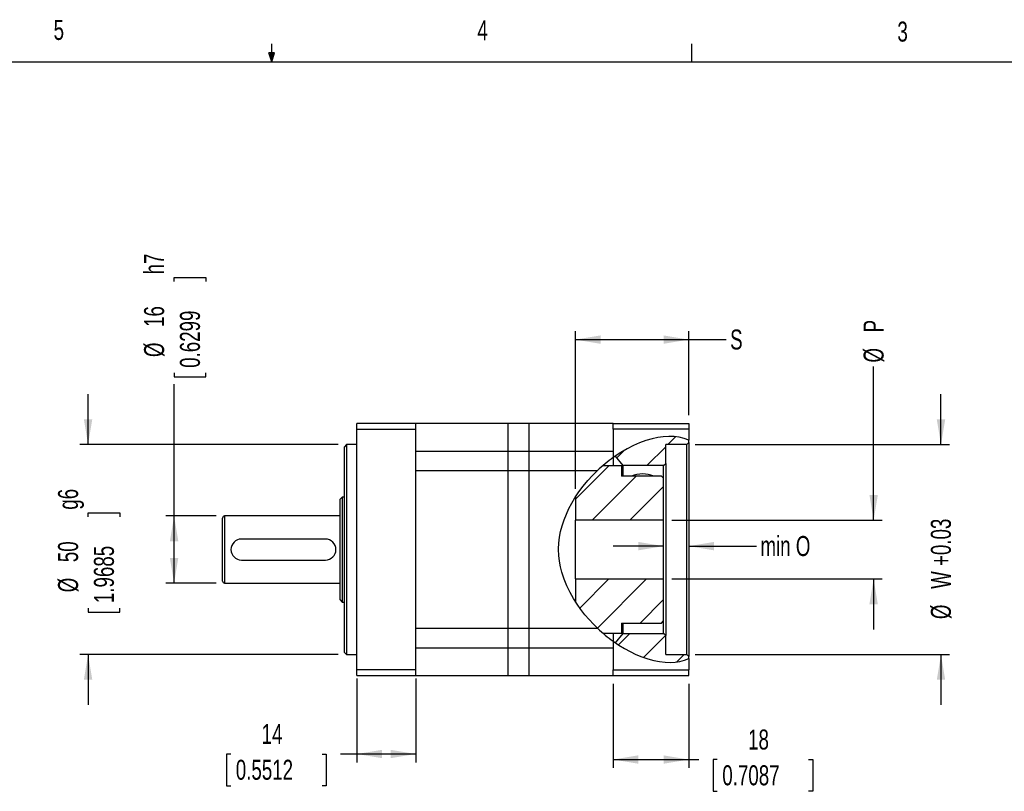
# Model space of a CAD drawing. Extents: x 11 to 421, y 5 to 275.
# Tile 3 of 5: x 186 to 303, y 183 to 275. Entities that reach past the tile are written whole.
import ezdxf
from ezdxf.enums import TextEntityAlignment as Align

# ---------------------------------------------------------------- set-up
doc = ezdxf.new("R2010")
doc.units = 0
doc.layers.get('0').update_dxf_attribs({"linetype": 'CONTINUOUS'})
doc.dimstyles.new('SLDDIMSTYLE0', dxfattribs={"dimtxt": 2.38125, "dimasz": 3, "dimexe": 0, "dimexo": 0.0625, "dimgap": 0.595313, "dimtad": 0, "dimlfac": 2, "dimrnd": 1e-09, "dimzin": 12, "dimsah": 1, "dimcen": 0.09, "dimazin": 3, "dimtfac": 1, "dimtofl": 0, "dimtmove": 0, "dimatfit": 3})
doc.dimstyles.new('SLDDIMSTYLE1', dxfattribs={"dimtxt": 2.38125, "dimasz": 3, "dimexe": 0, "dimexo": 0.0625, "dimgap": 0.595313, "dimtad": 0, "dimlfac": 2, "dimrnd": 1e-09, "dimzin": 12, "dimsah": 1, "dimcen": 0.09, "dimazin": 3, "dimtfac": 1, "dimtmove": 0, "dimatfit": 3})

# ---------------------------------------------------------------- blocks, each defined once
blk = doc.blocks.new('_D_5')
at = {"color": 7, "linetype": 'CONTINUOUS'}
for p, q in [((256.56, 196.23), (256.56, 186.23)), ((265.56, 196.23), (265.56, 186.23)), ((256.56, 187.23), (265.56, 187.23)), ((265.56, 187.23), (266.74, 187.23)), ((268.94, 187.23), (268.46, 187.23)), ((268.46, 187.23), (268.46, 183.45)), ((279.82, 187.23), (280.31, 187.23)), ((280.31, 187.23), (280.31, 183.45)), ((268.46, 183.45), (268.94, 183.45)), ((280.31, 183.45), (279.82, 183.45))]:
    blk.add_line(p, q, dxfattribs=at)
for points in [[(256.56, 187.23), (259.56, 186.73), (259.56, 187.73)], [(265.56, 187.23), (262.56, 187.73), (262.56, 186.73)]]:
    blk.add_solid(points, dxfattribs=at)
at = {"color": 7, "linetype": 'CONTINUOUS', "width": 0.7}
for s, p in [('18', (272.62, 187.71, -14.95)), ('0.7087', (269.55, 183.45, -14.95))]:
    blk.add_text(s, height=2.381, dxfattribs=at).set_placement(p, align=Align.BOTTOM_LEFT)
blk = doc.blocks.new('_D_6')
at = {"color": 7, "linetype": 'CONTINUOUS'}
for p, q in [((226.06, 196.89), (226.06, 186.89)), ((233.06, 196.89), (233.06, 186.89)), ((211.04, 187.89), (210.55, 187.89)), ((210.55, 187.89), (210.55, 184.11)), ((221.92, 187.89), (222.4, 187.89)), ((222.4, 187.89), (222.4, 184.11)), ((226.06, 187.89), (224.12, 187.89)), ((233.06, 187.89), (226.06, 187.89)), ((210.55, 184.11), (211.04, 184.11)), ((222.4, 184.11), (221.92, 184.11))]:
    blk.add_line(p, q, dxfattribs=at)
for points in [[(226.06, 187.89), (229.06, 187.39), (229.06, 188.39)], [(233.06, 187.89), (230.06, 188.39), (230.06, 187.39)]]:
    blk.add_solid(points, dxfattribs=at)
at = {"color": 7, "linetype": 'CONTINUOUS', "width": 0.7}
for s, p in [('14', (214.72, 188.38, -14.95)), ('0.5512', (211.64, 184.11, -14.95))]:
    blk.add_text(s, height=2.381, dxfattribs=at).set_placement(p, align=Align.BOTTOM_LEFT)
blk = doc.blocks.new('_D_7')
at = {"color": 7, "linetype": 'CONTINUOUS'}
for p, q in [((204.3, 244.15), (204.3, 244.63)), ((204.3, 244.63), (208.09, 244.63)), ((208.09, 244.63), (208.09, 244.15)), ((204.3, 233.27), (204.3, 232.78)), ((208.09, 232.78), (208.09, 233.27)), ((204.3, 232.78), (208.09, 232.78)), ((204.3, 216.23), (204.3, 231.94)), ((209.31, 216.23), (203.3, 216.23)), ((204.3, 208.23), (204.3, 216.23)), ((209.31, 208.23), (203.3, 208.23))]:
    blk.add_line(p, q, dxfattribs=at)
for points in [[(204.3, 216.23), (203.8, 213.23), (204.8, 213.23)], [(204.3, 208.23), (204.8, 211.23), (203.8, 211.23)]]:
    blk.add_solid(points, dxfattribs=at)
at = {"color": 7, "linetype": 'CONTINUOUS', "width": 0.7}
for s, p in [('h7', (203.82, 244.99, -14.95)), ('16', (203.82, 238.74, -14.95)), ('0.6299', (208.09, 233.87, -14.95)), ('%%c', (203.82, 235.15, -14.95))]:
    blk.add_text(s, height=2.381, rotation=90, dxfattribs=at).set_placement(p, align=Align.BOTTOM_LEFT)
blk = doc.blocks.new('_D_8')
at = {"color": 7, "linetype": 'CONTINUOUS'}
for p, q in [((194.06, 224.73), (194.06, 230.73)), ((223.81, 224.73), (193.06, 224.73)), ((194.06, 216.13), (194.06, 216.62)), ((194.06, 216.62), (197.85, 216.62)), ((197.85, 216.62), (197.85, 216.13)), ((194.06, 205.25), (194.06, 204.77)), ((197.85, 204.77), (197.85, 205.25)), ((194.06, 204.77), (197.85, 204.77)), ((223.81, 199.73), (193.06, 199.73)), ((194.06, 199.73), (194.06, 193.73))]:
    blk.add_line(p, q, dxfattribs=at)
for points in [[(194.06, 224.73), (194.56, 227.73), (193.56, 227.73)], [(194.06, 199.73), (193.56, 196.73), (194.56, 196.73)]]:
    blk.add_solid(points, dxfattribs=at)
at = {"color": 7, "linetype": 'CONTINUOUS', "width": 0.7}
for s, p in [('g6', (193.58, 216.98, -14.95)), ('50', (193.58, 210.73, -14.95)), ('1.9685', (197.85, 205.86, -14.95)), ('%%c', (193.58, 207.14, -14.95))]:
    blk.add_text(s, height=2.381, rotation=90, dxfattribs=at).set_placement(p, align=Align.BOTTOM_LEFT)
blk = doc.blocks.new('_D_9')
at = {"color": 7, "linetype": 'CONTINUOUS'}
for p, q in [((287.56, 215.73), (287.56, 234.01)), ((263.56, 215.73), (288.56, 215.73)), ((263.56, 208.73), (288.56, 208.73)), ((287.56, 208.73), (287.56, 202.73))]:
    blk.add_line(p, q, dxfattribs=at)
for points in [[(287.56, 215.73), (288.06, 218.73), (287.06, 218.73)], [(287.56, 208.73), (287.06, 205.73), (288.06, 205.73)]]:
    blk.add_solid(points, dxfattribs=at)
at = {"color": 7, "linetype": 'CONTINUOUS', "width": 0.7}
for s, height, p in [('P', 2.38, (289.46, 238.09, -14.95)), ('%%c', 2.381, (289.46, 234.5, -14.95))]:
    blk.add_text(s, height=height, rotation=90, dxfattribs=at).set_placement(p, align=Align.BOTTOM_LEFT)
blk = doc.blocks.new('_D_10')
at = {"color": 7, "linetype": 'CONTINUOUS'}
for p, q in [((262.56, 212.64), (256.56, 212.64)), ((265.56, 212.64), (273.6, 212.64))]:
    blk.add_line(p, q, dxfattribs=at)
for points in [[(262.56, 212.64), (259.56, 213.14), (259.56, 212.14)], [(265.56, 212.64), (268.56, 212.14), (268.56, 213.14)]]:
    blk.add_solid(points, dxfattribs=at)
at = {"color": 7, "linetype": 'CONTINUOUS', "width": 0.7}
blk.add_text('min O', height=2.381, dxfattribs=at).set_placement((274.09, 210.75, -14.95), align=Align.BOTTOM_LEFT)
blk = doc.blocks.new('_D_11')
at = {"color": 7, "linetype": 'CONTINUOUS'}
for p, q in [((295.58, 224.73), (295.58, 230.73)), ((266.31, 224.73), (296.58, 224.73)), ((266.31, 199.73), (296.58, 199.73)), ((295.58, 199.73), (295.58, 193.73))]:
    blk.add_line(p, q, dxfattribs=at)
for points in [[(295.58, 224.73), (296.08, 227.73), (295.08, 227.73)], [(295.58, 199.73), (295.08, 196.73), (296.08, 196.73)]]:
    blk.add_solid(points, dxfattribs=at)
at = {"color": 7, "linetype": 'CONTINUOUS', "width": 0.7}
for s, p in [('W +0.03', (297.47, 207.55, -14.95)), ('%%c', (297.47, 203.95, -14.95))]:
    blk.add_text(s, height=2.381, rotation=90, dxfattribs=at).set_placement(p, align=Align.BOTTOM_LEFT)
blk = doc.blocks.new('_D_12')
at = {"color": 7, "linetype": 'CONTINUOUS'}
for p, q in [((252.06, 219.47), (252.06, 238.23)), ((265.56, 228.23), (265.56, 238.23)), ((252.06, 237.23), (265.56, 237.23)), ((265.56, 237.23), (270, 237.23))]:
    blk.add_line(p, q, dxfattribs=at)
for points in [[(252.06, 237.23), (255.06, 236.73), (255.06, 237.73)], [(265.56, 237.23), (262.56, 237.73), (262.56, 236.73)]]:
    blk.add_solid(points, dxfattribs=at)
at = {"color": 7, "linetype": 'CONTINUOUS', "width": 0.7}
blk.add_text('S', height=2.38, dxfattribs=at).set_placement((270.48, 235.34, -14.95), align=Align.BOTTOM_LEFT)

msp = doc.modelspace()

# ---------------------------------------------------------------- linework, layer by layer
at = {"color": 7, "linetype": 'CONTINUOUS'}
for p, q in [((215.9254, 270.3087), (215.9254, 272.4626)), ((265.9317, 270.3087), (265.9317, 272.4626)), ((215.9254, 270.3087), (215.5889, 271.3737)), ((216.2443, 271.3737), (215.5889, 271.3737)), ((215.7467, 271.3737), (215.9254, 270.3087)), ((215.9254, 270.3087), (216.2443, 271.3737)), ((216.0501, 271.3737), (215.9254, 270.3087)), ((15.9068, 270.3087), (415.9568, 270.3087)), ((233.0639, 227.2316), (226.0639, 227.2316)), ((226.0639, 226.569), (226.0639, 227.2316)), ((226.0639, 226.569), (233.0639, 226.569)), ((226.0639, 197.8941), (226.0639, 226.569)), ((244.0639, 227.2316), (233.0639, 227.2316)), ((233.0639, 226.569), (233.0639, 227.2316)), ((233.0639, 212.2316), (233.0639, 226.569)), ((246.5639, 227.2316), (244.0639, 227.2316)), ((244.0639, 223.9179), (244.0639, 227.2316)), ((256.5639, 227.2316), (246.5639, 227.2316)), ((246.5639, 223.9179), (246.5639, 227.2316)), ((256.5639, 227.2316), (265.5639, 227.2316)), ((256.5639, 226.569), (256.5639, 227.2316)), ((265.5639, 226.569), (256.5639, 226.569)), ((256.5639, 226.569), (256.5639, 223.1882)), ((265.5639, 227.2316), (265.5639, 226.569)), ((265.5639, 226.569), (265.5639, 225.2503)), ((263.0639, 224.7316), (263.9917, 225.6594)), ((265.5639, 224.9816), (265.5639, 225.2503)), ((224.8139, 224.7316), (224.5639, 224.4816)), ((224.5639, 199.9816), (224.5639, 224.4816)), ((226.0639, 224.7316), (224.8139, 224.7316)), ((224.8139, 224.7316), (224.8139, 199.7316)), ((244.0639, 223.9179), (233.0639, 223.9179)), ((244.0639, 221.6354), (244.0639, 223.9179)), ((246.5639, 223.9179), (244.0639, 223.9179)), ((246.5639, 221.6354), (246.5639, 223.9179)), ((256.5639, 223.9179), (246.5639, 223.9179)), ((256.9742, 223.132), (257.8907, 224.0485)), ((260.5639, 222.2316), (262.8139, 224.4816)), ((265.3139, 224.7316), (262.8139, 224.7316)), ((262.8139, 222.4816), (262.8139, 224.7316)), ((265.3139, 224.7316), (265.5639, 224.9816)), ((265.3139, 199.7316), (265.3139, 224.7316)), ((265.5639, 224.9816), (265.5639, 199.4816)), ((256.5639, 223.1882), (256.5639, 222.2316)), ((256.7945, 223.3509), (257.7139, 222.2316)), ((233.0639, 221.6354), (244.0639, 221.6354)), ((244.0639, 202.8278), (244.0639, 221.6354)), ((244.0639, 221.6354), (246.5639, 221.6354)), ((246.5639, 202.8278), (246.5639, 221.6354)), ((246.5639, 221.6354), (254.6904, 221.6354)), ((252.0639, 218.2217), (256.0737, 222.2316)), ((255.3492, 222.2316), (257.5639, 222.2316)), ((257.5639, 222.2316), (257.5639, 220.9816)), ((257.7139, 222.2316), (257.7139, 220.9816)), ((262.5639, 222.2316), (257.7139, 222.2316)), ((262.5639, 222.2316), (262.8139, 222.4816)), ((262.5639, 220.7316), (262.5639, 222.2316)), ((262.8139, 222.4816), (262.8139, 201.9816)), ((254.0639, 215.7316), (259.3139, 220.9816)), ((262.3139, 220.9816), (257.5639, 220.9816)), ((262.5639, 220.7316), (262.3139, 220.9816)), ((262.5639, 215.7316), (262.5639, 220.7316)), ((258.554, 215.7316), (262.5639, 219.7415)), ((224.3139, 218.4816), (224.0639, 218.2316)), ((224.0639, 206.2316), (224.0639, 218.2316)), ((224.5639, 218.4816), (224.3139, 218.4816)), ((224.3139, 218.4816), (224.3139, 205.9816)), ((252.0639, 218.4688), (252.0639, 215.7316)), ((210.0639, 208.4816), (210.0639, 215.9816)), ((224.0639, 216.2316), (210.3139, 216.2316)), ((262.5639, 215.7316), (252.0639, 215.7316)), ((252.0639, 208.7316), (252.0639, 215.7316)), ((262.5639, 208.7316), (262.5639, 215.7316)), ((222.3139, 213.4816), (212.3139, 213.4816)), ((233.0639, 197.8941), (233.0639, 212.2316)), ((212.3139, 210.9816), (222.3139, 210.9816)), ((252.0639, 208.7316), (262.5639, 208.7316)), ((252.0639, 208.7316), (252.0639, 206.0318)), ((252.5824, 205.2698), (256.0441, 208.7316)), ((254.6789, 202.8762), (260.5343, 208.7316)), ((262.5639, 203.7316), (262.5639, 208.7316)), ((210.3139, 208.2316), (224.0639, 208.2316)), ((259.7744, 203.4816), (262.5639, 206.2711)), ((224.0639, 206.2316), (224.3139, 205.9816)), ((224.3139, 205.9816), (224.5639, 205.9816)), ((244.0639, 202.8278), (233.0639, 202.8278)), ((244.0639, 200.5453), (244.0639, 202.8278)), ((246.5639, 202.8278), (244.0639, 202.8278)), ((246.5639, 200.5453), (246.5639, 202.8278)), ((254.7299, 202.8278), (246.5639, 202.8278)), ((257.5639, 203.4816), (262.3139, 203.4816)), ((257.5639, 203.4816), (257.5639, 202.2316)), ((257.7139, 203.4816), (257.7139, 202.2316)), ((262.3139, 203.4816), (262.5639, 203.7316)), ((262.5639, 202.2316), (262.5639, 203.7316)), ((257.5639, 202.2316), (255.3929, 202.2316)), ((256.5639, 202.2316), (256.5639, 201.3125)), ((257.7139, 202.2316), (256.8141, 201.1362)), ((257.1819, 200.8891), (258.5244, 202.2316)), ((257.7139, 202.2316), (262.5639, 202.2316)), ((260.1667, 199.3838), (262.7892, 202.0063)), ((262.8139, 201.9816), (262.5639, 202.2316)), ((262.8139, 199.7316), (262.8139, 201.9816)), ((233.0639, 200.5453), (244.0639, 200.5453)), ((244.0639, 197.2316), (244.0639, 200.5453)), ((244.0639, 200.5453), (246.5639, 200.5453)), ((246.5639, 197.2316), (246.5639, 200.5453)), ((246.5639, 200.5453), (256.5639, 200.5453)), ((256.5639, 201.3125), (256.5639, 197.8941)), ((224.5639, 199.9816), (224.8139, 199.7316)), ((224.8139, 199.7316), (226.0639, 199.7316)), ((262.8139, 199.7316), (265.3139, 199.7316)), ((264.1317, 198.8586), (265.0046, 199.7316)), ((265.5639, 199.4816), (265.3139, 199.7316)), ((265.5639, 199.2503), (265.5639, 199.4816)), ((265.5639, 199.2503), (265.5639, 197.8941)), ((233.0639, 197.8941), (226.0639, 197.8941)), ((226.0639, 197.2316), (226.0639, 197.8941)), ((226.0639, 197.2316), (233.0639, 197.2316)), ((233.0639, 197.2316), (233.0639, 197.8941)), ((233.0639, 197.2316), (244.0639, 197.2316)), ((244.0639, 197.2316), (246.5639, 197.2316)), ((246.5639, 197.2316), (256.5639, 197.2316)), ((256.5639, 197.8941), (265.5639, 197.8941)), ((256.5639, 197.2316), (256.5639, 197.8941)), ((256.5639, 197.2316), (265.5639, 197.2316)), ((265.5639, 197.2316), (265.5639, 197.8941))]:
    msp.add_line(p, q, dxfattribs=at)
at = {"color": 8, "linetype": 'CONTINUOUS'}
msp.add_line((210.3139, 216.2316), (210.3139, 208.2316), dxfattribs=at)
at = {"color": 7, "linetype": 'CONTINUOUS', "flags": 128}
for points in [[(265.5639, 225.2503), (265.0004, 225.4555), (264.4119, 225.5972), (263.8014, 225.6778), (263.1718, 225.6994), (262.5262, 225.664), (261.8678, 225.5739), (261.1994, 225.4312), (260.4563, 225.2161), (259.709, 224.9428), (258.9614, 224.6142), (258.2176, 224.2332), (257.4817, 223.8026), (256.5639, 223.1882)], [(250.0639, 212.2316), (250.064, 212.3058), (250.0958, 213.0067), (250.1793, 213.7041), (250.3102, 214.3916), (250.4841, 215.0629), (250.7168, 215.7708), (250.9907, 216.4589), (251.3007, 217.1249), (251.6417, 217.7666), (252.0087, 218.3818), (252.4902, 219.1025), (253.0032, 219.7885), (253.5437, 220.4395), (254.1074, 221.0552), (254.6904, 221.6354)], [(254.7299, 202.8278), (254.2028, 203.3471), (253.6918, 203.8942), (253.1993, 204.4692), (252.7175, 205.0856), (252.2596, 205.7328), (251.83, 206.41), (251.4223, 207.1375), (251.0541, 207.8972), (250.7252, 208.7069), (250.4527, 209.547), (250.2909, 210.1941), (250.1697, 210.8538), (250.0917, 211.5401), (250.0639, 212.2316)], [(256.5639, 201.3125), (257.2223, 200.8629), (257.8918, 200.4515), (258.5694, 200.0805), (259.2758, 199.7416), (259.9842, 199.4507), (260.6909, 199.2104), (261.3927, 199.0231), (262.0861, 198.8911), (262.7676, 198.817), (263.3606, 198.8017), (263.9392, 198.8356), (264.5008, 198.9206), (265.0432, 199.0582), (265.5639, 199.2503)]]:
    msp.add_lwpolyline(points, dxfattribs=at)
at = {"color": 7, "linetype": 'CONTINUOUS'}
for centre, radius, start, end in [((266.9325, 208.7716), 17.758, 125.724204, 133.581445), ((260.062, 217.7131), 3.5249, 68.010839, 111.989161), ((210.3139, 215.9816), 0.25, 90, 180), ((212.3139, 212.2316), 1.25, 90, 270), ((222.3139, 212.2316), 1.25, 270, 90), ((210.3139, 208.4816), 0.25, 180, 270), ((266.9344, 215.7312), 17.7609, 226.59454, 234.274741)]:
    msp.add_arc(centre, radius, start, end, dxfattribs=at)

# ---------------------------------------------------------------- texts
at = {"color": 7, "linetype": 'CONTINUOUS', "width": 0.7}
for s, p in [('5', (189.9588, 272.1974)), ('4', (240.3932, 272.1561)), ('3', (290.3913, 272.0003))]:
    msp.add_text(s, height=2.3813, dxfattribs=at).set_placement(p, align=Align.BOTTOM_LEFT)

# ---------------------------------------------------------------- dimensions: what is measured, and where the dimension line sits
at = {"color": 7, "linetype": 'CONTINUOUS'}
for base, p1, p2, text, dimstyle, picture, middle in [((204.3047, 216.2316), (210.3139, 208.2316), (210.3139, 216.2316), '%%c<>h7', 'SLDDIMSTYLE0', '_D_7', (204.3047, 240.5547)), ((287.5639, 208.7316), (262.5639, 215.7316), (262.5639, 208.7316), '%%cP', 'SLDDIMSTYLE1', '_D_9', (287.5639, 237.2316)), ((194.0639, 199.7316), (224.8139, 224.7316), (224.8139, 199.7316), '%%c<>g6', 'SLDDIMSTYLE1', '_D_8', (194.0639, 212.6395)), ((295.5817, 199.7316), (265.3139, 224.7316), (265.3139, 199.7316), '%%cW +0.03', 'SLDDIMSTYLE1', '_D_11', (295.5817, 211.7513))]:
    dim = msp.add_linear_dim(base=base, p1=p1, p2=p2, angle=90, text=text, dimstyle=dimstyle, dxfattribs=at)
    dim.commit()
    dim.dimension.update_dxf_attribs({"geometry": picture, "text_midpoint": middle, "dimtype": 160})
for base, p1, p2, text, dimstyle, picture, middle in [((265.5639, 237.2316), (252.0639, 218.4688), (265.5639, 227.2316), 'S', 'SLDDIMSTYLE0', '_D_12', (271.272, 237.2316)), ((262.5639, 212.6395), (265.5639, 227.2316), (262.5639, 222.2316), 'min O', 'SLDDIMSTYLE1', '_D_10', (278.6781, 212.6395))]:
    dim = msp.add_linear_dim(base=base, p1=p1, p2=p2, text=text, dimstyle=dimstyle, dxfattribs=at)
    dim.commit()
    dim.dimension.update_dxf_attribs({"geometry": picture, "text_midpoint": middle, "dimtype": 160})
for base, p1, p2, picture, middle in [((233.0639, 187.8941), (226.0639, 197.8941), (233.0639, 197.8941), '_D_6', (216.4771, 187.8941)), ((265.5639, 187.2316), (256.5639, 197.2316), (265.5639, 197.2316), '_D_5', (274.3826, 187.2316))]:
    dim = msp.add_linear_dim(base=base, p1=p1, p2=p2, dimstyle='SLDDIMSTYLE0', dxfattribs=at)
    dim.commit()
    dim.dimension.update_dxf_attribs({"geometry": picture, "text_midpoint": middle, "dimtype": 160})

doc.saveas('drawing.dxf')
